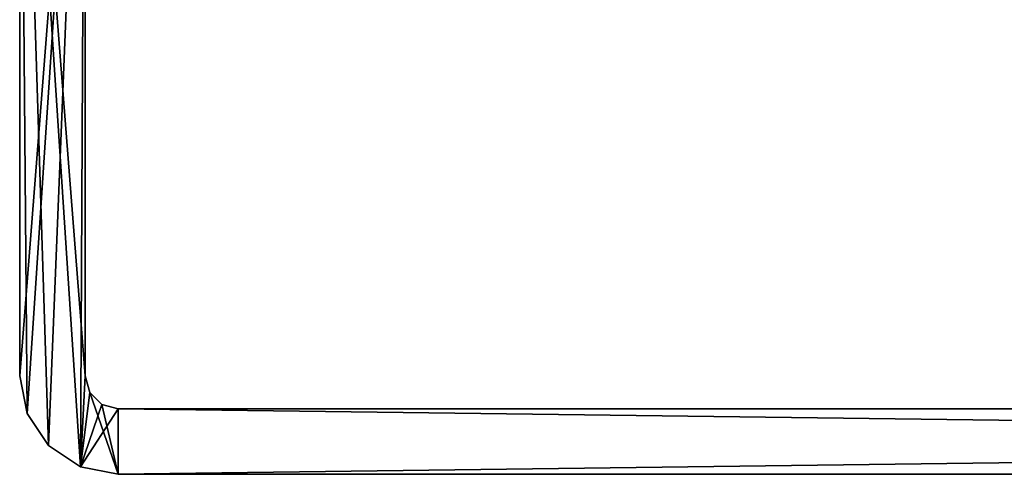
# Model space of a CAD drawing. Header units: millimetres. Extents: x -163 to 163, y -244 to 160.
# Tile 1 of 16: x -161 to -101, y -244 to -216. Entities that reach past the tile are written whole.
import ezdxf

# ---------------------------------------------------------------- set-up
doc = ezdxf.new("R2010")
doc.units = ezdxf.units.MM
doc.header["$LTSCALE"] = 159.143519
for name, color, linetype in [('100', 7, 'CONTINUOUS'), ('101', 7, 'CONTINUOUS'), ('105', 7, 'CONTINUOUS'), ('106', 7, 'CONTINUOUS'), ('97', 7, 'CONTINUOUS'), ('98', 7, 'CONTINUOUS'), ('99', 7, 'CONTINUOUS')]:
    doc.layers.add(name, color=color, linetype=linetype)

msp = doc.modelspace()

# ---------------------------------------------------------------- linework, layer by layer
at = {"layer": '100', "color": 8, "linetype": 'Continuous', "true_color": 0x787878}
for points in [[(-160.75, -237.5, -50), (-160.293, -239.796, -50), (-160.75, -237.5), (-160.75, -237.5, -50)], [(-160.293, -239.796, -50), (-160.293, -239.796), (-160.75, -237.5), (-160.293, -239.796, -50)], [(-160.293, -239.796, -50), (-158.993, -241.743, -50), (-160.293, -239.796), (-160.293, -239.796, -50)], [(-158.993, -241.743, -50), (-158.993, -241.743), (-160.293, -239.796), (-158.993, -241.743, -50)], [(-158.993, -241.743, -50), (-157.046, -243.043, -50), (-158.993, -241.743), (-158.993, -241.743, -50)], [(-157.046, -243.043, -50), (-157.046, -243.043), (-158.993, -241.743), (-157.046, -243.043, -50)], [(-157.046, -243.043, -50), (-154.75, -243.5, -50), (-157.046, -243.043), (-157.046, -243.043, -50)], [(-154.75, -243.5, -50), (-154.75, -243.5), (-157.046, -243.043), (-154.75, -243.5, -50)]]:
    msp.add_3dface(points, dxfattribs=at)
at = {"layer": '101', "color": 8, "linetype": 'Continuous', "true_color": 0x787878}
for points in [[(-154.75, -243.5, -50), (154.75, -243.5, -50), (-154.75, -243.5), (-154.75, -243.5, -50)], [(154.75, -243.5, -50), (154.75, -243.5), (-154.75, -243.5), (154.75, -243.5, -50)]]:
    msp.add_3dface(points, dxfattribs=at)
at = {"layer": '105', "color": 8, "linetype": 'Continuous', "true_color": 0x787878}
for points in [[(-154.75, -239.5, -50), (-154.75, -239.5), (154.75, -239.5), (-154.75, -239.5, -50)], [(154.75, -239.5, -50), (-154.75, -239.5, -50), (154.75, -239.5), (154.75, -239.5, -50)]]:
    msp.add_3dface(points, dxfattribs=at)
at = {"layer": '106', "color": 8, "linetype": 'Continuous', "true_color": 0x787878}
for points in [[(-156.75, -186.5, -50), (-156.75, -186.5), (-156.75, -237.5), (-156.75, -186.5, -50)], [(-156.75, -237.5, -50), (-156.75, -186.5, -50), (-156.75, -237.5), (-156.75, -237.5, -50)]]:
    msp.add_3dface(points, dxfattribs=at)
at = {"layer": '97', "color": 8, "linetype": 'Continuous', "true_color": 0x787878}
for points in [[(-160.75, -237.5, -50), (-160.75, -186.5, -50), (-156.75, -186.5, -50), (-160.75, -237.5, -50)], [(-160.293, -239.796, -50), (-160.75, -237.5, -50), (-156.75, -186.5, -50), (-160.293, -239.796, -50)], [(-158.993, -241.743, -50), (-160.293, -239.796, -50), (-156.75, -186.5, -50), (-158.993, -241.743, -50)], [(-157.046, -243.043, -50), (-158.993, -241.743, -50), (-156.75, -186.5, -50), (-157.046, -243.043, -50)], [(-156.75, -237.5, -50), (-157.046, -243.043, -50), (-156.75, -186.5, -50), (-156.75, -237.5, -50)], [(-156.482, -238.5, -50), (-157.046, -243.043, -50), (-156.75, -237.5, -50), (-156.482, -238.5, -50)], [(-155.75, -239.232, -50), (-157.046, -243.043, -50), (-156.482, -238.5, -50), (-155.75, -239.232, -50)], [(-154.75, -239.5, -50), (-157.046, -243.043, -50), (-155.75, -239.232, -50), (-154.75, -239.5, -50)], [(-154.75, -243.5, -50), (-157.046, -243.043, -50), (-154.75, -239.5, -50), (-154.75, -243.5, -50)], [(154.75, -243.5, -50), (-154.75, -243.5, -50), (154.75, -239.5, -50), (154.75, -243.5, -50)], [(154.75, -239.5, -50), (-154.75, -243.5, -50), (-154.75, -239.5, -50), (154.75, -239.5, -50)]]:
    msp.add_3dface(points, dxfattribs=at)
at = {"layer": '98', "color": 8, "linetype": 'Continuous', "true_color": 0x787878}
for points in [[(-158.993, -241.743), (-157.046, -243.043), (-160.75, -186.5), (-158.993, -241.743)], [(-160.293, -239.796), (-158.993, -241.743), (-160.75, -186.5), (-160.293, -239.796)], [(-160.75, -237.5), (-160.293, -239.796), (-160.75, -186.5), (-160.75, -237.5)], [(-156.75, -237.5), (-156.75, -186.5), (-160.75, -186.5), (-156.75, -237.5)], [(-157.046, -243.043), (-156.75, -237.5), (-160.75, -186.5), (-157.046, -243.043)], [(-156.482, -238.5), (-156.75, -237.5), (-157.046, -243.043), (-156.482, -238.5)], [(-154.75, -243.5), (-156.482, -238.5), (-157.046, -243.043), (-154.75, -243.5)], [(-155.75, -239.232), (-156.482, -238.5), (-154.75, -243.5), (-155.75, -239.232)], [(-154.75, -239.5), (-155.75, -239.232), (-154.75, -243.5), (-154.75, -239.5)], [(154.75, -239.5), (-154.75, -239.5), (154.75, -243.5), (154.75, -239.5)], [(154.75, -243.5), (-154.75, -239.5), (-154.75, -243.5), (154.75, -243.5)]]:
    msp.add_3dface(points, dxfattribs=at)
at = {"layer": '99', "color": 8, "linetype": 'Continuous', "true_color": 0x787878}
for points in [[(-160.75, -237.5, -50), (-160.75, -237.5), (-160.75, -186.5), (-160.75, -237.5, -50)], [(-160.75, -186.5, -50), (-160.75, -237.5, -50), (-160.75, -186.5), (-160.75, -186.5, -50)]]:
    msp.add_3dface(points, dxfattribs=at)

doc.saveas('drawing.dxf')
